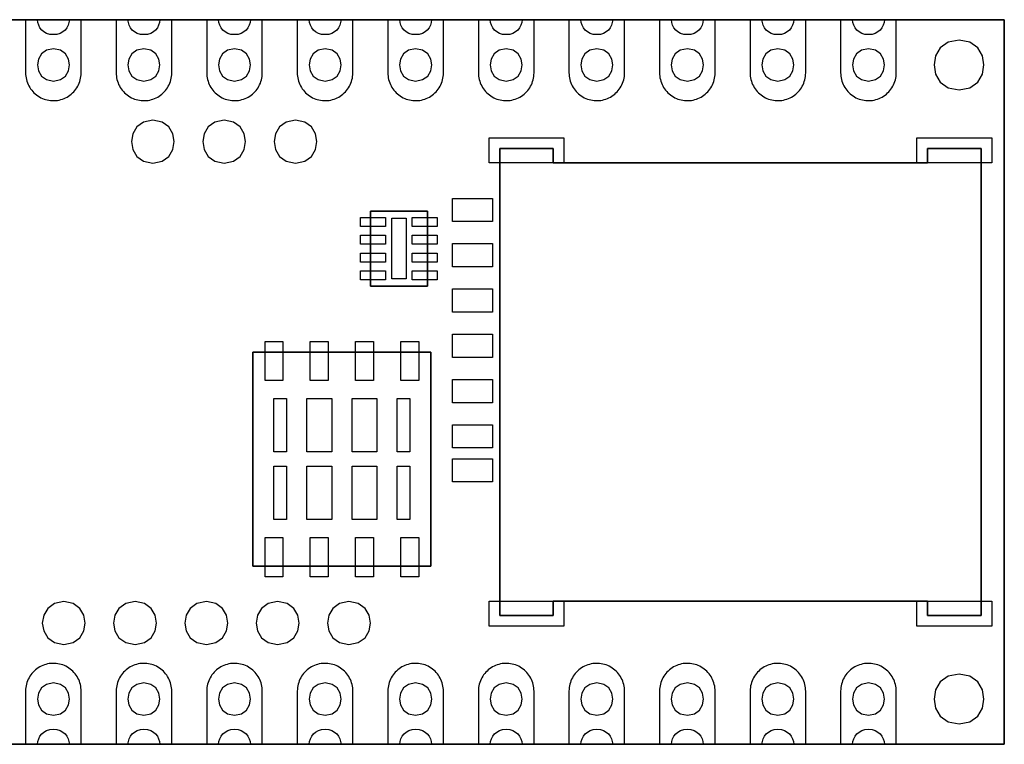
# Model space of a CAD drawing. Extents: x -27.8 to 28, y -10 to 10.3.
# Tile 2 of 2: x 0.4 to 28, y -10 to 10.3. Entities that reach past the tile are written whole.
import ezdxf

# ---------------------------------------------------------------- set-up
doc = ezdxf.new("R2010")
doc.units = 0
doc.layers.add('LAYER_1', color=7, linetype='CONTINUOUS')

msp = doc.modelspace()

# ---------------------------------------------------------------- linework, layer by layer
at = {"layer": 'LAYER_1'}
for points in [[(-27.8314, 10.3041), (28.0487, 10.3041), (-27.8314, 10.3041)], [(1.8262, 10.3041), (1.8151, 10.2245), (1.7912, 10.148), (1.7546, 10.077), (1.7052, 10.0138), (1.6429, 9.9606), (1.5677, 9.9197), (1.4796, 9.8935), (1.3785, 9.8843), (1.2776, 9.8935), (1.1896, 9.9197), (1.1145, 9.9606), (1.0522, 10.0138), (1.0028, 10.077), (0.9662, 10.148), (0.9423, 10.2245), (0.9312, 10.3041), (0.5986, 10.3041), (0.5986, 8.814), (0.6003, 8.7664), (0.6045, 8.7187), (0.6116, 8.6715), (0.6218, 8.6246), (0.6349, 8.5787), (0.6511, 8.5335), (0.6695, 8.4894), (0.6906, 8.4464), (0.7146, 8.4051), (0.7407, 8.3649), (0.7696, 8.3268), (0.801, 8.2905), (0.8339, 8.2559), (0.8691, 8.2234), (0.9065, 8.1935), (0.9453, 8.1656), (0.9863, 8.1402), (1.0279, 8.1173), (1.0713, 8.0971), (1.1157, 8.0799), (1.1612, 8.065), (1.2078, 8.0531), (1.2547, 8.0439), (1.3023, 8.0379), (1.3503, 8.0347), (1.3979, 8.0344), (1.4459, 8.0372), (1.4928, 8.0425), (1.5401, 8.0509), (1.587, 8.0622), (1.6325, 8.0767), (1.6773, 8.0936), (1.7207, 8.113), (1.7634, 8.1356), (1.8043, 8.1603), (1.8432, 8.1875), (1.8813, 8.2174), (1.9165, 8.2492), (1.95, 8.2834), (1.9814, 8.3194), (2.0107, 8.3571), (2.0375, 8.3967), (2.0622, 8.4379), (2.0837, 8.4806), (2.1028, 8.5244), (2.119, 8.5695), (2.1331, 8.6154), (2.1437, 8.6619), (2.1515, 8.7092), (2.1564, 8.7568), (2.1585, 8.814), (2.1585, 10.3041), (1.8262, 10.3041)], [(4.3662, 10.3041), (4.3551, 10.2245), (4.3312, 10.148), (4.2946, 10.077), (4.2451, 10.0138), (4.1828, 9.9606), (4.1077, 9.9197), (4.0196, 9.8935), (3.9185, 9.8843), (3.8176, 9.8935), (3.7296, 9.9197), (3.6545, 9.9606), (3.5922, 10.0138), (3.5428, 10.077), (3.5062, 10.148), (3.4823, 10.2245), (3.4712, 10.3041), (3.1385, 10.3041), (3.1385, 8.814), (3.1403, 8.7664), (3.1445, 8.7187), (3.1516, 8.6715), (3.1618, 8.6246), (3.1752, 8.5787), (3.1911, 8.5335), (3.2094, 8.4894), (3.2306, 8.4464), (3.2546, 8.4051), (3.2807, 8.3649), (3.3096, 8.3268), (3.341, 8.2905), (3.3738, 8.2559), (3.4091, 8.2234), (3.4465, 8.1935), (3.4853, 8.1656), (3.5262, 8.1402), (3.5682, 8.1173), (3.6116, 8.0971), (3.6557, 8.0799), (3.7012, 8.065), (3.7481, 8.0531), (3.7947, 8.0439), (3.8423, 8.0379), (3.8903, 8.0347), (3.9379, 8.0344), (3.9859, 8.0372), (4.0328, 8.0425), (4.0801, 8.0509), (4.127, 8.0622), (4.1725, 8.0767), (4.2173, 8.0936), (4.2607, 8.113), (4.3034, 8.1356), (4.3443, 8.1603), (4.3831, 8.1875), (4.4212, 8.2174), (4.4565, 8.2492), (4.49, 8.2834), (4.5214, 8.3194), (4.5507, 8.3571), (4.5775, 8.3967), (4.6022, 8.4379), (4.6237, 8.4806), (4.6431, 8.5244), (4.659, 8.5695), (4.6731, 8.6154), (4.6837, 8.6619), (4.6918, 8.7092), (4.6964, 8.7568), (4.6985, 8.814), (4.6985, 10.3041), (4.3662, 10.3041)], [(6.9062, 10.3041), (6.8951, 10.2245), (6.8712, 10.148), (6.8346, 10.077), (6.7852, 10.0138), (6.7229, 9.9606), (6.6477, 9.9197), (6.5596, 9.8935), (6.4585, 9.8843), (6.3576, 9.8935), (6.2696, 9.9197), (6.1945, 9.9606), (6.1322, 10.0138), (6.0828, 10.077), (6.0462, 10.148), (6.0223, 10.2245), (6.0112, 10.3041), (5.6786, 10.3041), (5.6786, 8.814), (5.6803, 8.7664), (5.6845, 8.7187), (5.6916, 8.6715), (5.7018, 8.6246), (5.7152, 8.5787), (5.7311, 8.5335), (5.7495, 8.4894), (5.7706, 8.4464), (5.7946, 8.4051), (5.8207, 8.3649), (5.8496, 8.3268), (5.881, 8.2905), (5.9139, 8.2559), (5.9491, 8.2234), (5.9865, 8.1935), (6.0253, 8.1656), (6.0663, 8.1402), (6.1082, 8.1173), (6.1516, 8.0971), (6.1957, 8.0799), (6.2412, 8.065), (6.2882, 8.0531), (6.3347, 8.0439), (6.3823, 8.0379), (6.4303, 8.0347), (6.4779, 8.0344), (6.5259, 8.0372), (6.5728, 8.0425), (6.6201, 8.0509), (6.667, 8.0622), (6.7125, 8.0767), (6.7573, 8.0936), (6.8007, 8.113), (6.8434, 8.1356), (6.8843, 8.1603), (6.9232, 8.1875), (6.9613, 8.2174), (6.9965, 8.2492), (7.03, 8.2834), (7.0614, 8.3194), (7.0907, 8.3571), (7.1175, 8.3967), (7.1422, 8.4379), (7.1637, 8.4806), (7.1831, 8.5244), (7.199, 8.5695), (7.2131, 8.6154), (7.2237, 8.6619), (7.2318, 8.7092), (7.2364, 8.7568), (7.2385, 8.814), (7.2385, 10.3041), (6.9062, 10.3041)], [(9.4462, 10.3041), (9.4351, 10.2245), (9.4112, 10.148), (9.3746, 10.077), (9.3252, 10.0138), (9.2629, 9.9606), (9.1877, 9.9197), (9.0996, 9.8935), (8.9985, 9.8843), (8.8976, 9.8935), (8.8096, 9.9197), (8.7345, 9.9606), (8.6722, 10.0138), (8.6228, 10.077), (8.5862, 10.148), (8.5623, 10.2245), (8.5512, 10.3041), (8.2186, 10.3041), (8.2186, 8.814), (8.2203, 8.7664), (8.2245, 8.7187), (8.2316, 8.6715), (8.2418, 8.6246), (8.2552, 8.5787), (8.2711, 8.5335), (8.2895, 8.4894), (8.3106, 8.4464), (8.3346, 8.4051), (8.3607, 8.3649), (8.3896, 8.3268), (8.421, 8.2905), (8.4539, 8.2559), (8.4891, 8.2234), (8.5265, 8.1935), (8.5653, 8.1656), (8.6063, 8.1402), (8.6482, 8.1173), (8.6916, 8.0971), (8.7357, 8.0799), (8.7812, 8.065), (8.8282, 8.0531), (8.8747, 8.0439), (8.9223, 8.0379), (8.9703, 8.0347), (9.0179, 8.0344), (9.0659, 8.0372), (9.1128, 8.0425), (9.1601, 8.0509), (9.207, 8.0622), (9.2525, 8.0767), (9.2973, 8.0936), (9.3407, 8.113), (9.3834, 8.1356), (9.4243, 8.1603), (9.4632, 8.1875), (9.5013, 8.2174), (9.5365, 8.2492), (9.57, 8.2834), (9.6014, 8.3194), (9.6307, 8.3571), (9.6575, 8.3967), (9.6822, 8.4379), (9.7037, 8.4806), (9.7231, 8.5244), (9.739, 8.5695), (9.7531, 8.6154), (9.7637, 8.6619), (9.7718, 8.7092), (9.7764, 8.7568), (9.7785, 8.814), (9.7785, 10.3041), (9.4462, 10.3041)], [(11.9862, 10.3041), (11.9751, 10.2245), (11.9512, 10.148), (11.9146, 10.077), (11.8652, 10.0138), (11.8029, 9.9606), (11.7277, 9.9197), (11.6396, 9.8935), (11.5385, 9.8843), (11.4376, 9.8935), (11.3496, 9.9197), (11.2745, 9.9606), (11.2122, 10.0138), (11.1628, 10.077), (11.1262, 10.148), (11.1023, 10.2245), (11.0912, 10.3041), (10.7586, 10.3041), (10.7586, 8.814), (10.7603, 8.7664), (10.7645, 8.7187), (10.7716, 8.6715), (10.7818, 8.6246), (10.7952, 8.5787), (10.8111, 8.5335), (10.8295, 8.4894), (10.8506, 8.4464), (10.8746, 8.4051), (10.9007, 8.3649), (10.9296, 8.3268), (10.961, 8.2905), (10.9939, 8.2559), (11.0291, 8.2234), (11.0665, 8.1935), (11.1053, 8.1656), (11.1463, 8.1402), (11.1879, 8.1173), (11.2316, 8.0971), (11.2757, 8.0799), (11.3212, 8.065), (11.3678, 8.0531), (11.4147, 8.0439), (11.4623, 8.0379), (11.5103, 8.0347), (11.5579, 8.0344), (11.6059, 8.0372), (11.6528, 8.0425), (11.7001, 8.0509), (11.747, 8.0622), (11.7925, 8.0767), (11.8373, 8.0936), (11.8807, 8.113), (11.9234, 8.1356), (11.9643, 8.1603), (12.0032, 8.1875), (12.0413, 8.2174), (12.0765, 8.2492), (12.11, 8.2834), (12.1414, 8.3194), (12.1707, 8.3571), (12.1975, 8.3967), (12.2222, 8.4379), (12.2437, 8.4806), (12.2631, 8.5244), (12.279, 8.5695), (12.2931, 8.6154), (12.3037, 8.6619), (12.3118, 8.7092), (12.3164, 8.7568), (12.3185, 8.814), (12.3185, 10.3041), (11.9862, 10.3041)], [(14.5262, 10.3041), (14.5151, 10.2245), (14.4912, 10.148), (14.4546, 10.077), (14.4052, 10.0138), (14.3429, 9.9606), (14.2677, 9.9197), (14.1796, 9.8935), (14.0785, 9.8843), (13.9776, 9.8935), (13.8896, 9.9197), (13.8145, 9.9606), (13.7522, 10.0138), (13.7028, 10.077), (13.6662, 10.148), (13.6423, 10.2245), (13.6312, 10.3041), (13.2986, 10.3041), (13.2986, 8.814), (13.3003, 8.7664), (13.3045, 8.7187), (13.3116, 8.6715), (13.3218, 8.6246), (13.3349, 8.5787), (13.3511, 8.5335), (13.3695, 8.4894), (13.3906, 8.4464), (13.4146, 8.4051), (13.4407, 8.3649), (13.4696, 8.3268), (13.501, 8.2905), (13.5339, 8.2559), (13.5691, 8.2234), (13.6065, 8.1935), (13.6453, 8.1656), (13.6863, 8.1402), (13.7279, 8.1173), (13.7713, 8.0971), (13.8157, 8.0799), (13.8612, 8.065), (13.9078, 8.0531), (13.9547, 8.0439), (14.0023, 8.0379), (14.0503, 8.0347), (14.0979, 8.0344), (14.1459, 8.0372), (14.1928, 8.0425), (14.2401, 8.0509), (14.287, 8.0622), (14.3325, 8.0767), (14.3773, 8.0936), (14.4207, 8.113), (14.4634, 8.1356), (14.5043, 8.1603), (14.5432, 8.1875), (14.5813, 8.2174), (14.6165, 8.2492), (14.65, 8.2834), (14.6814, 8.3194), (14.7107, 8.3571), (14.7375, 8.3967), (14.7622, 8.4379), (14.7837, 8.4806), (14.8028, 8.5244), (14.819, 8.5695), (14.8331, 8.6154), (14.8437, 8.6619), (14.8515, 8.7092), (14.8564, 8.7568), (14.8585, 8.814), (14.8585, 10.3041), (14.5262, 10.3041)], [(17.0662, 10.3041), (17.0551, 10.2245), (17.0312, 10.148), (16.9946, 10.077), (16.9451, 10.0138), (16.8828, 9.9606), (16.8077, 9.9197), (16.7196, 9.8935), (16.6185, 9.8843), (16.5176, 9.8935), (16.4296, 9.9197), (16.3545, 9.9606), (16.2922, 10.0138), (16.2428, 10.077), (16.2062, 10.148), (16.1823, 10.2245), (16.1712, 10.3041), (15.8385, 10.3041), (15.8385, 8.814), (15.8403, 8.7664), (15.8445, 8.7187), (15.8516, 8.6715), (15.8618, 8.6246), (15.8752, 8.5787), (15.8911, 8.5335), (15.9094, 8.4894), (15.9306, 8.4464), (15.9546, 8.4051), (15.9807, 8.3649), (16.0096, 8.3268), (16.041, 8.2905), (16.0738, 8.2559), (16.1091, 8.2234), (16.1465, 8.1935), (16.1853, 8.1656), (16.2262, 8.1402), (16.2682, 8.1173), (16.3116, 8.0971), (16.3557, 8.0799), (16.4012, 8.065), (16.4481, 8.0531), (16.4947, 8.0439), (16.5423, 8.0379), (16.5903, 8.0347), (16.6379, 8.0344), (16.6859, 8.0372), (16.7328, 8.0425), (16.7801, 8.0509), (16.827, 8.0622), (16.8725, 8.0767), (16.9173, 8.0936), (16.9607, 8.113), (17.0034, 8.1356), (17.0443, 8.1603), (17.0831, 8.1875), (17.1212, 8.2174), (17.1565, 8.2492), (17.19, 8.2834), (17.2214, 8.3194), (17.2507, 8.3571), (17.2775, 8.3967), (17.3022, 8.4379), (17.3237, 8.4806), (17.3431, 8.5244), (17.359, 8.5695), (17.3731, 8.6154), (17.3837, 8.6619), (17.3918, 8.7092), (17.3964, 8.7568), (17.3985, 8.814), (17.3985, 10.3041), (17.0662, 10.3041)], [(19.6062, 10.3041), (19.5951, 10.2245), (19.5712, 10.148), (19.5346, 10.077), (19.4852, 10.0138), (19.4229, 9.9606), (19.3477, 9.9197), (19.2596, 9.8935), (19.1585, 9.8843), (19.0576, 9.8935), (18.9696, 9.9197), (18.8945, 9.9606), (18.8322, 10.0138), (18.7828, 10.077), (18.7462, 10.148), (18.7223, 10.2245), (18.7112, 10.3041), (18.3786, 10.3041), (18.3786, 8.814), (18.3803, 8.7664), (18.3845, 8.7187), (18.3916, 8.6715), (18.4018, 8.6246), (18.4152, 8.5787), (18.4311, 8.5335), (18.4495, 8.4894), (18.4706, 8.4464), (18.4946, 8.4051), (18.5207, 8.3649), (18.5496, 8.3268), (18.581, 8.2905), (18.6139, 8.2559), (18.6491, 8.2234), (18.6865, 8.1935), (18.7253, 8.1656), (18.7663, 8.1402), (18.8082, 8.1173), (18.8516, 8.0971), (18.8957, 8.0799), (18.9412, 8.065), (18.9882, 8.0531), (19.0347, 8.0439), (19.0823, 8.0379), (19.1303, 8.0347), (19.1779, 8.0344), (19.2259, 8.0372), (19.2728, 8.0425), (19.3201, 8.0509), (19.367, 8.0622), (19.4125, 8.0767), (19.4573, 8.0936), (19.5007, 8.113), (19.5434, 8.1356), (19.5843, 8.1603), (19.6232, 8.1875), (19.6613, 8.2174), (19.6965, 8.2492), (19.73, 8.2834), (19.7614, 8.3194), (19.7907, 8.3571), (19.8175, 8.3967), (19.8422, 8.4379), (19.8637, 8.4806), (19.8831, 8.5244), (19.899, 8.5695), (19.9131, 8.6154), (19.9237, 8.6619), (19.9318, 8.7092), (19.9364, 8.7568), (19.9385, 8.814), (19.9385, 10.3041), (19.6062, 10.3041)], [(22.1462, 10.3041), (22.1351, 10.2245), (22.1112, 10.148), (22.0746, 10.077), (22.0252, 10.0138), (21.9629, 9.9606), (21.8877, 9.9197), (21.7996, 9.8935), (21.6985, 9.8843), (21.5976, 9.8935), (21.5096, 9.9197), (21.4345, 9.9606), (21.3722, 10.0138), (21.3228, 10.077), (21.2862, 10.148), (21.2623, 10.2245), (21.2512, 10.3041), (20.9186, 10.3041), (20.9186, 8.814), (20.9203, 8.7664), (20.9245, 8.7187), (20.9316, 8.6715), (20.9418, 8.6246), (20.9552, 8.5787), (20.9711, 8.5335), (20.9895, 8.4894), (21.0106, 8.4464), (21.0346, 8.4051), (21.0607, 8.3649), (21.0896, 8.3268), (21.121, 8.2905), (21.1539, 8.2559), (21.1891, 8.2234), (21.2265, 8.1935), (21.2653, 8.1656), (21.3063, 8.1402), (21.3482, 8.1173), (21.3916, 8.0971), (21.4357, 8.0799), (21.4812, 8.065), (21.5282, 8.0531), (21.5747, 8.0439), (21.6223, 8.0379), (21.6703, 8.0347), (21.7179, 8.0344), (21.7659, 8.0372), (21.8128, 8.0425), (21.8601, 8.0509), (21.907, 8.0622), (21.9525, 8.0767), (21.9973, 8.0936), (22.0407, 8.113), (22.0834, 8.1356), (22.1243, 8.1603), (22.1632, 8.1875), (22.2013, 8.2174), (22.2365, 8.2492), (22.27, 8.2834), (22.3014, 8.3194), (22.3307, 8.3571), (22.3575, 8.3967), (22.3822, 8.4379), (22.4037, 8.4806), (22.4231, 8.5244), (22.439, 8.5695), (22.4531, 8.6154), (22.4637, 8.6619), (22.4718, 8.7092), (22.4764, 8.7568), (22.4785, 8.814), (22.4785, 10.3041), (22.1462, 10.3041)], [(24.6862, 10.3041), (24.6751, 10.2245), (24.6512, 10.148), (24.6146, 10.077), (24.5652, 10.0138), (24.5029, 9.9606), (24.4277, 9.9197), (24.3396, 9.8935), (24.2385, 9.8843), (24.1376, 9.8935), (24.0496, 9.9197), (23.9745, 9.9606), (23.9122, 10.0138), (23.8628, 10.077), (23.8262, 10.148), (23.8023, 10.2245), (23.7912, 10.3041), (23.4586, 10.3041), (23.4586, 8.814), (23.4603, 8.7664), (23.4645, 8.7187), (23.4716, 8.6715), (23.4818, 8.6246), (23.4952, 8.5787), (23.5111, 8.5335), (23.5295, 8.4894), (23.5506, 8.4464), (23.5746, 8.4051), (23.6007, 8.3649), (23.6296, 8.3268), (23.661, 8.2905), (23.6939, 8.2559), (23.7291, 8.2234), (23.7665, 8.1935), (23.8053, 8.1656), (23.8463, 8.1402), (23.8882, 8.1173), (23.9316, 8.0971), (23.9757, 8.0799), (24.0212, 8.065), (24.0678, 8.0531), (24.1147, 8.0439), (24.1623, 8.0379), (24.2103, 8.0347), (24.2579, 8.0344), (24.3059, 8.0372), (24.3528, 8.0425), (24.4001, 8.0509), (24.447, 8.0622), (24.4925, 8.0767), (24.5373, 8.0936), (24.5807, 8.113), (24.6234, 8.1356), (24.6643, 8.1603), (24.7032, 8.1875), (24.7413, 8.2174), (24.7765, 8.2492), (24.81, 8.2834), (24.8414, 8.3194), (24.8707, 8.3571), (24.8975, 8.3967), (24.9222, 8.4379), (24.9437, 8.4806), (24.9631, 8.5244), (24.979, 8.5695), (24.9931, 8.6154), (25.0037, 8.6619), (25.0118, 8.7092), (25.0164, 8.7568), (25.0185, 8.814), (25.0185, 10.3041), (24.6862, 10.3041)], [(28.0487, 10.3041), (28.0487, -10.0159), (28.0487, 10.3041)], [(26.7787, 9.7341), (26.4724, 9.674), (26.2536, 9.5154), (26.1223, 9.2912), (26.0786, 9.0342), (26.1223, 8.7772), (26.2536, 8.553), (26.4724, 8.3944), (26.7787, 8.3343), (27.085, 8.3944), (27.3037, 8.553), (27.435, 8.7772), (27.4788, 9.0342), (27.435, 9.2912), (27.3037, 9.5154), (27.085, 9.674), (26.7787, 9.7341)], [(26.7787, 9.7341), (26.4724, 9.674), (26.2536, 9.5154), (26.1223, 9.2912), (26.0786, 9.0342), (26.1223, 8.7772), (26.2536, 8.553), (26.4724, 8.3944), (26.7787, 8.3343), (27.085, 8.3944), (27.3037, 8.553), (27.435, 8.7772), (27.4788, 9.0342), (27.435, 9.2912), (27.3037, 9.5154), (27.085, 9.674), (26.7787, 9.7341)], [(1.3787, 9.4841), (1.1818, 9.4454), (1.0411, 9.3435), (0.9568, 9.1994), (0.9286, 9.0342), (0.9568, 8.8689), (1.0411, 8.7248), (1.1818, 8.6229), (1.3787, 8.5842), (1.5756, 8.6229), (1.7162, 8.7248), (1.8006, 8.8689), (1.8287, 9.0342), (1.8006, 9.1994), (1.7162, 9.3435), (1.5756, 9.4454), (1.3787, 9.4841)], [(3.9187, 9.4841), (3.7218, 9.4454), (3.5811, 9.3435), (3.4968, 9.1994), (3.4686, 9.0342), (3.4968, 8.8689), (3.5811, 8.7248), (3.7218, 8.6229), (3.9187, 8.5842), (4.1156, 8.6229), (4.2562, 8.7248), (4.3406, 8.8689), (4.3687, 9.0342), (4.3406, 9.1994), (4.2562, 9.3435), (4.1156, 9.4454), (3.9187, 9.4841)], [(6.4587, 9.4841), (6.2618, 9.4454), (6.1211, 9.3435), (6.0368, 9.1994), (6.0086, 9.0342), (6.0368, 8.8689), (6.1211, 8.7248), (6.2618, 8.6229), (6.4587, 8.5842), (6.6556, 8.6229), (6.7962, 8.7248), (6.8806, 8.8689), (6.9087, 9.0342), (6.8806, 9.1994), (6.7962, 9.3435), (6.6556, 9.4454), (6.4587, 9.4841)], [(8.9987, 9.4841), (8.8018, 9.4454), (8.6611, 9.3435), (8.5768, 9.1994), (8.5486, 9.0342), (8.5768, 8.8689), (8.6611, 8.7248), (8.8018, 8.6229), (8.9987, 8.5842), (9.1956, 8.6229), (9.3362, 8.7248), (9.4206, 8.8689), (9.4487, 9.0342), (9.4206, 9.1994), (9.3362, 9.3435), (9.1956, 9.4454), (8.9987, 9.4841)], [(11.5387, 9.4841), (11.3418, 9.4454), (11.2011, 9.3435), (11.1168, 9.1994), (11.0886, 9.0342), (11.1168, 8.8689), (11.2011, 8.7248), (11.3418, 8.6229), (11.5387, 8.5842), (11.7356, 8.6229), (11.8762, 8.7248), (11.9606, 8.8689), (11.9887, 9.0342), (11.9606, 9.1994), (11.8762, 9.3435), (11.7356, 9.4454), (11.5387, 9.4841)], [(14.0787, 9.4841), (13.8818, 9.4454), (13.7411, 9.3435), (13.6568, 9.1994), (13.6286, 9.0342), (13.6568, 8.8689), (13.7411, 8.7248), (13.8818, 8.6229), (14.0787, 8.5842), (14.2756, 8.6229), (14.4162, 8.7248), (14.5006, 8.8689), (14.5287, 9.0342), (14.5006, 9.1994), (14.4162, 9.3435), (14.2756, 9.4454), (14.0787, 9.4841)], [(16.6187, 9.4841), (16.4218, 9.4454), (16.2811, 9.3435), (16.1968, 9.1994), (16.1686, 9.0342), (16.1968, 8.8689), (16.2811, 8.7248), (16.4218, 8.6229), (16.6187, 8.5842), (16.8156, 8.6229), (16.9562, 8.7248), (17.0406, 8.8689), (17.0687, 9.0342), (17.0406, 9.1994), (16.9562, 9.3435), (16.8156, 9.4454), (16.6187, 9.4841)], [(19.1587, 9.4841), (18.9618, 9.4454), (18.8211, 9.3435), (18.7368, 9.1994), (18.7086, 9.0342), (18.7368, 8.8689), (18.8211, 8.7248), (18.9618, 8.6229), (19.1587, 8.5842), (19.3556, 8.6229), (19.4962, 8.7248), (19.5806, 8.8689), (19.6087, 9.0342), (19.5806, 9.1994), (19.4962, 9.3435), (19.3556, 9.4454), (19.1587, 9.4841)], [(21.6987, 9.4841), (21.5018, 9.4454), (21.3611, 9.3435), (21.2768, 9.1994), (21.2486, 9.0342), (21.2768, 8.8689), (21.3611, 8.7248), (21.5018, 8.6229), (21.6987, 8.5842), (21.8956, 8.6229), (22.0362, 8.7248), (22.1206, 8.8689), (22.1487, 9.0342), (22.1206, 9.1994), (22.0362, 9.3435), (21.8956, 9.4454), (21.6987, 9.4841)], [(24.2387, 9.4841), (24.0418, 9.4454), (23.9011, 9.3435), (23.8168, 9.1994), (23.7886, 9.0342), (23.8168, 8.8689), (23.9011, 8.7248), (24.0418, 8.6229), (24.2387, 8.5842), (24.4356, 8.6229), (24.5762, 8.7248), (24.6606, 8.8689), (24.6887, 9.0342), (24.6606, 9.1994), (24.5762, 9.3435), (24.4356, 9.4454), (24.2387, 9.4841)], [(4.1687, 7.4841), (3.9062, 7.4325), (3.7186, 7.2966), (3.6061, 7.1044), (3.5686, 6.8841), (3.6061, 6.6637), (3.7186, 6.4715), (3.9062, 6.3356), (4.1687, 6.284), (4.4312, 6.3356), (4.6188, 6.4715), (4.7313, 6.6637), (4.7688, 6.8841), (4.7313, 7.1044), (4.6188, 7.2966), (4.4312, 7.4325), (4.1687, 7.4841)], [(6.1687, 7.4841), (5.9062, 7.4325), (5.7186, 7.2966), (5.6061, 7.1044), (5.5686, 6.8841), (5.6061, 6.6637), (5.7186, 6.4715), (5.9062, 6.3356), (6.1687, 6.284), (6.4312, 6.3356), (6.6188, 6.4715), (6.7313, 6.6637), (6.7688, 6.8841), (6.7313, 7.1044), (6.6188, 7.2966), (6.4312, 7.4325), (6.1687, 7.4841)], [(8.1688, 7.4841), (7.9063, 7.4325), (7.7187, 7.2966), (7.6062, 7.1044), (7.5687, 6.8841), (7.6062, 6.6637), (7.7187, 6.4715), (7.9063, 6.3356), (8.1688, 6.284), (8.4313, 6.3356), (8.6189, 6.4715), (8.7314, 6.6637), (8.7689, 6.8841), (8.7314, 7.1044), (8.6189, 7.2966), (8.4313, 7.4325), (8.1688, 7.4841)], [(15.699, 6.289), (13.5989, 6.289), (13.5989, 6.9889), (15.699, 6.9889), (15.699, 6.289)], [(27.6987, 6.289), (25.5986, 6.289), (25.5986, 6.9889), (27.6987, 6.9889), (27.6987, 6.289)], [(13.8987, 6.6891), (13.8987, -6.401), (13.8987, 6.6891)], [(15.3987, 6.6891), (13.8987, 6.6891), (15.3987, 6.6891)], [(15.3987, 6.2891), (15.3987, 6.6892), (15.3987, 6.2891)], [(25.8986, 6.6891), (25.8986, 6.2891), (25.8986, 6.6891)], [(27.3987, 6.6891), (25.8986, 6.6891), (27.3987, 6.6891)], [(27.3987, 6.2891), (27.3987, 6.6892), (27.3987, 6.2891)], [(25.8986, 6.2891), (15.3986, 6.2891), (25.8986, 6.2891)], [(27.3987, -6.4009), (27.3987, 6.2893), (27.3987, -6.4009)], [(13.6987, 4.644), (12.5688, 4.644), (12.5688, 5.2942), (13.6987, 5.2942), (13.6987, 4.644)], [(10.6937, 4.5092), (9.9938, 4.5092), (9.9938, 4.7593), (10.6937, 4.7593), (10.6937, 4.5092)], [(10.2687, 2.8341), (10.2687, 4.9342), (10.2687, 2.8341)], [(10.2687, 4.9341), (11.8685, 4.9341), (10.2687, 4.9341)], [(11.2688, 3.0339), (10.8687, 3.0339), (10.8687, 4.7339), (11.2688, 4.7339), (11.2688, 3.0339)], [(12.144, 4.5092), (11.4441, 4.5092), (11.4441, 4.7593), (12.144, 4.7593), (12.144, 4.5092)], [(11.8687, 4.9341), (11.8687, 2.8341), (11.8687, 4.9341)], [(10.6937, 4.009), (9.9938, 4.009), (9.9938, 4.2591), (10.6937, 4.2591), (10.6937, 4.009)], [(12.144, 4.009), (11.4441, 4.009), (11.4441, 4.2591), (12.144, 4.2591), (12.144, 4.009)], [(13.6987, 3.374), (12.5688, 3.374), (12.5688, 4.0242), (13.6987, 4.0242), (13.6987, 3.374)], [(10.6937, 3.5091), (9.9938, 3.5091), (9.9938, 3.7592), (10.6937, 3.7592), (10.6937, 3.5091)], [(12.144, 3.5091), (11.4441, 3.5091), (11.4441, 3.7592), (12.144, 3.7592), (12.144, 3.5091)], [(10.6937, 3.0092), (9.9938, 3.0092), (9.9938, 3.2593), (10.6937, 3.2593), (10.6937, 3.0092)], [(12.144, 3.0092), (11.4441, 3.0092), (11.4441, 3.2593), (12.144, 3.2593), (12.144, 3.0092)], [(11.8687, 2.8341), (10.2688, 2.8341), (11.8687, 2.8341)], [(13.6987, 2.104), (12.5688, 2.104), (12.5688, 2.7542), (13.6987, 2.7542), (13.6987, 2.104)], [(13.6987, 0.834), (12.5688, 0.834), (12.5688, 1.4842), (13.6987, 1.4842), (13.6987, 0.834)], [(7.814, 0.1842), (7.3141, 0.1842), (7.3141, 1.2841), (7.814, 1.2841), (7.814, 0.1842)], [(9.0837, 0.1842), (8.5838, 0.1842), (8.5838, 1.2841), (9.0837, 1.2841), (9.0837, 0.1842)], [(10.354, 0.1842), (9.8541, 0.1842), (9.8541, 1.2841), (10.354, 1.2841), (10.354, 0.1842)], [(11.6237, 0.1842), (11.1238, 0.1842), (11.1238, 1.2841), (11.6237, 1.2841), (11.6237, 0.1842)], [(11.9687, 0.9841), (6.9687, 0.9841), (11.9687, 0.9841)], [(6.9687, 0.9841), (6.9687, -5.0159), (6.9687, 0.9841)], [(11.9687, -5.0158), (11.9687, 0.9842), (11.9687, -5.0158)], [(13.6987, -0.436), (12.5688, -0.436), (12.5688, 0.2142), (13.6987, 0.2142), (13.6987, -0.436)], [(7.9139, -1.8161), (7.5639, -1.8161), (7.5639, -0.3161), (7.9139, -0.3161), (7.9139, -1.8161)], [(9.1839, -1.8161), (8.4839, -1.8161), (8.4839, -0.3161), (9.1839, -0.3161), (9.1839, -1.8161)], [(10.4539, -1.8161), (9.7539, -1.8161), (9.7539, -0.3161), (10.4539, -0.3161), (10.4539, -1.8161)], [(11.3739, -1.8161), (11.0239, -1.8161), (11.0239, -0.3161), (11.3739, -0.3161), (11.3739, -1.8161)], [(13.6987, -1.706), (12.5688, -1.706), (12.5688, -1.0558), (13.6987, -1.0558), (13.6987, -1.706)], [(13.6987, -2.656), (12.5688, -2.656), (12.5688, -2.0059), (13.6987, -2.0059), (13.6987, -2.656)], [(7.9139, -3.7158), (7.5639, -3.7158), (7.5639, -2.2158), (7.9139, -2.2158), (7.9139, -3.7158)], [(9.1839, -3.7158), (8.4839, -3.7158), (8.4839, -2.2158), (9.1839, -2.2158), (9.1839, -3.7158)], [(10.4539, -3.7158), (9.7539, -3.7158), (9.7539, -2.2158), (10.4539, -2.2158), (10.4539, -3.7158)], [(11.3739, -3.7158), (11.0239, -3.7158), (11.0239, -2.2158), (11.3739, -2.2158), (11.3739, -3.7158)], [(7.814, -5.316), (7.3141, -5.316), (7.3141, -4.216), (7.814, -4.216), (7.814, -5.316)], [(9.0837, -5.316), (8.5838, -5.316), (8.5838, -4.216), (9.0837, -4.216), (9.0837, -5.316)], [(10.354, -5.316), (9.8541, -5.316), (9.8541, -4.216), (10.354, -4.216), (10.354, -5.316)], [(11.6237, -5.316), (11.1238, -5.316), (11.1238, -4.216), (11.6237, -4.216), (11.6237, -5.316)], [(6.9687, -5.0158), (11.9686, -5.0158), (6.9687, -5.0158)], [(1.6688, -6.0159), (1.4063, -6.0675), (1.2187, -6.2034), (1.1062, -6.3956), (1.0687, -6.616), (1.1062, -6.8363), (1.2187, -7.0285), (1.4063, -7.1644), (1.6688, -7.216), (1.9313, -7.1644), (2.1189, -7.0285), (2.2314, -6.8363), (2.2689, -6.616), (2.2314, -6.3956), (2.1189, -6.2034), (1.9313, -6.0675), (1.6688, -6.0159)], [(3.6688, -6.0159), (3.4063, -6.0675), (3.2187, -6.2034), (3.1062, -6.3956), (3.0687, -6.616), (3.1062, -6.8363), (3.2187, -7.0285), (3.4063, -7.1644), (3.6688, -7.216), (3.9313, -7.1644), (4.1189, -7.0285), (4.2314, -6.8363), (4.2689, -6.616), (4.2314, -6.3956), (4.1189, -6.2034), (3.9313, -6.0675), (3.6688, -6.0159)], [(5.6687, -6.0159), (5.4062, -6.0675), (5.2186, -6.2034), (5.1061, -6.3956), (5.0686, -6.616), (5.1061, -6.8363), (5.2186, -7.0285), (5.4062, -7.1644), (5.6687, -7.216), (5.9312, -7.1644), (6.1188, -7.0285), (6.2313, -6.8363), (6.2688, -6.616), (6.2313, -6.3956), (6.1188, -6.2034), (5.9312, -6.0675), (5.6687, -6.0159)], [(7.6687, -6.0159), (7.4062, -6.0675), (7.2186, -6.2034), (7.1061, -6.3956), (7.0686, -6.616), (7.1061, -6.8363), (7.2186, -7.0285), (7.4062, -7.1644), (7.6687, -7.216), (7.9312, -7.1644), (8.1188, -7.0285), (8.2313, -6.8363), (8.2688, -6.616), (8.2313, -6.3956), (8.1188, -6.2034), (7.9312, -6.0675), (7.6687, -6.0159)], [(9.6686, -6.0159), (9.4061, -6.0675), (9.2185, -6.2034), (9.106, -6.3956), (9.0685, -6.616), (9.106, -6.8363), (9.2185, -7.0285), (9.4061, -7.1644), (9.6686, -7.216), (9.9311, -7.1644), (10.1187, -7.0285), (10.2312, -6.8363), (10.2687, -6.616), (10.2312, -6.3956), (10.1187, -6.2034), (9.9311, -6.0675), (9.6686, -6.0159)], [(15.699, -6.701), (13.5989, -6.701), (13.5989, -6.0011), (15.699, -6.0011), (15.699, -6.701)], [(15.3987, -6.4009), (15.3987, -6.0008), (15.3987, -6.4009)], [(15.3987, -6.0009), (25.8988, -6.0009), (15.3987, -6.0009)], [(27.6987, -6.701), (25.5986, -6.701), (25.5986, -6.0011), (27.6987, -6.0011), (27.6987, -6.701)], [(25.8986, -6.0009), (25.8986, -6.4009), (25.8986, -6.0009)], [(13.8987, -6.4009), (15.3987, -6.4009), (13.8987, -6.4009)], [(25.8986, -6.4009), (27.3987, -6.4009), (25.8986, -6.4009)], [(2.1573, -8.4782), (2.1527, -8.4305), (2.1456, -8.3833), (2.1354, -8.3363), (2.1223, -8.2905), (2.1065, -8.2453), (2.0878, -8.2012), (2.0666, -8.1582), (2.0426, -8.1169), (2.0165, -8.0767), (1.9876, -8.0386), (1.9565, -8.0023), (1.9234, -7.9677), (1.8881, -7.9352), (1.8511, -7.9052), (1.8119, -7.8774), (1.7713, -7.852), (1.7293, -7.829), (1.686, -7.8089), (1.6415, -7.7916), (1.596, -7.7768), (1.5494, -7.7648), (1.5025, -7.7557), (1.4552, -7.7497), (1.4073, -7.7465), (1.3596, -7.7461), (1.3117, -7.749), (1.2644, -7.7543), (1.2171, -7.7627), (1.1705, -7.774), (1.125, -7.7885), (1.0802, -7.8054), (1.0365, -7.8248), (0.9942, -7.8474), (0.9532, -7.8721), (0.9141, -7.8992), (0.8763, -7.9292), (0.8407, -7.961), (0.8072, -7.9952), (0.7758, -8.0312), (0.7465, -8.0689), (0.7197, -8.1084), (0.6954, -8.1497), (0.6735, -8.1924), (0.6544, -8.2361), (0.6382, -8.2813), (0.6244, -8.3272), (0.6135, -8.3737), (0.6057, -8.421), (0.6008, -8.4686), (0.5987, -8.5258), (0.5987, -10.0159), (0.931, -10.0159), (0.9422, -9.9363), (0.9661, -9.8598), (1.0028, -9.7887), (1.0522, -9.7254), (1.1145, -9.6722), (1.1896, -9.6313), (1.2777, -9.6051), (1.3787, -9.5958), (1.4796, -9.6051), (1.5676, -9.6313), (1.6428, -9.6722), (1.705, -9.7254), (1.7545, -9.7887), (1.7912, -9.8598), (1.8151, -9.9363), (1.8264, -10.0159), (2.1587, -10.0159), (2.1587, -8.5258), (2.1573, -8.4782)], [(4.6973, -8.4782), (4.6927, -8.4305), (4.6856, -8.3833), (4.6754, -8.3363), (4.6623, -8.2905), (4.6465, -8.2453), (4.6278, -8.2012), (4.6066, -8.1582), (4.5826, -8.1169), (4.5565, -8.0767), (4.5276, -8.0386), (4.4965, -8.0023), (4.4634, -7.9677), (4.4281, -7.9352), (4.3911, -7.9052), (4.3519, -7.8774), (4.3113, -7.852), (4.2693, -7.829), (4.226, -7.8089), (4.1815, -7.7916), (4.136, -7.7768), (4.0894, -7.7648), (4.0425, -7.7557), (3.9952, -7.7497), (3.9473, -7.7465), (3.8996, -7.7461), (3.8517, -7.749), (3.8044, -7.7543), (3.7571, -7.7627), (3.7105, -7.774), (3.665, -7.7885), (3.6202, -7.8054), (3.5765, -7.8248), (3.5342, -7.8474), (3.4932, -7.8721), (3.4541, -7.8992), (3.4163, -7.9292), (3.3807, -7.961), (3.3472, -7.9952), (3.3158, -8.0312), (3.2865, -8.0689), (3.2597, -8.1084), (3.2354, -8.1497), (3.2135, -8.1924), (3.1944, -8.2361), (3.1782, -8.2813), (3.1644, -8.3272), (3.1535, -8.3737), (3.1457, -8.421), (3.1408, -8.4686), (3.1387, -8.5258), (3.1387, -10.0159), (3.471, -10.0159), (3.4822, -9.9363), (3.5061, -9.8598), (3.5428, -9.7887), (3.5922, -9.7254), (3.6545, -9.6722), (3.7296, -9.6313), (3.8177, -9.6051), (3.9187, -9.5958), (4.0196, -9.6051), (4.1076, -9.6313), (4.1828, -9.6722), (4.245, -9.7254), (4.2945, -9.7887), (4.3312, -9.8598), (4.3551, -9.9363), (4.3664, -10.0159), (4.6987, -10.0159), (4.6987, -8.5258), (4.6973, -8.4782)], [(7.2373, -8.4782), (7.2327, -8.4305), (7.2256, -8.3833), (7.2154, -8.3363), (7.2023, -8.2905), (7.1865, -8.2453), (7.1678, -8.2012), (7.1466, -8.1582), (7.1226, -8.1169), (7.0965, -8.0767), (7.0676, -8.0386), (7.0365, -8.0023), (7.0034, -7.9677), (6.9681, -7.9352), (6.9311, -7.9052), (6.8919, -7.8774), (6.8513, -7.852), (6.8093, -7.829), (6.766, -7.8089), (6.7215, -7.7916), (6.676, -7.7768), (6.6294, -7.7648), (6.5825, -7.7557), (6.5352, -7.7497), (6.4873, -7.7465), (6.4396, -7.7461), (6.3917, -7.749), (6.3444, -7.7543), (6.2971, -7.7627), (6.2505, -7.774), (6.205, -7.7885), (6.1602, -7.8054), (6.1165, -7.8248), (6.0742, -7.8474), (6.0332, -7.8721), (5.9941, -7.8992), (5.9563, -7.9292), (5.9207, -7.961), (5.8872, -7.9952), (5.8558, -8.0312), (5.8265, -8.0689), (5.7997, -8.1084), (5.7754, -8.1497), (5.7535, -8.1924), (5.7344, -8.2361), (5.7182, -8.2813), (5.7044, -8.3272), (5.6935, -8.3737), (5.6857, -8.421), (5.6808, -8.4686), (5.6787, -8.5258), (5.6787, -10.0159), (6.011, -10.0159), (6.0222, -9.9363), (6.0461, -9.8598), (6.0828, -9.7887), (6.1322, -9.7254), (6.1945, -9.6722), (6.2696, -9.6313), (6.3577, -9.6051), (6.4587, -9.5958), (6.5596, -9.6051), (6.6476, -9.6313), (6.7228, -9.6722), (6.785, -9.7254), (6.8345, -9.7887), (6.8712, -9.8598), (6.8951, -9.9363), (6.9064, -10.0159), (7.2387, -10.0159), (7.2387, -8.5258), (7.2373, -8.4782)], [(9.7773, -8.4782), (9.7727, -8.4305), (9.7656, -8.3833), (9.7554, -8.3363), (9.7423, -8.2905), (9.7265, -8.2453), (9.7078, -8.2012), (9.6866, -8.1582), (9.6626, -8.1169), (9.6365, -8.0767), (9.6076, -8.0386), (9.5765, -8.0023), (9.5434, -7.9677), (9.5081, -7.9352), (9.4711, -7.9052), (9.4319, -7.8774), (9.3913, -7.852), (9.3493, -7.829), (9.306, -7.8089), (9.2615, -7.7916), (9.216, -7.7768), (9.1694, -7.7648), (9.1225, -7.7557), (9.0752, -7.7497), (9.0273, -7.7465), (8.9796, -7.7461), (8.9317, -7.749), (8.8844, -7.7543), (8.8371, -7.7627), (8.7905, -7.774), (8.745, -7.7885), (8.7002, -7.8054), (8.6565, -7.8248), (8.6142, -7.8474), (8.5732, -7.8721), (8.5341, -7.8992), (8.4963, -7.9292), (8.4607, -7.961), (8.4272, -7.9952), (8.3958, -8.0312), (8.3665, -8.0689), (8.3397, -8.1084), (8.3154, -8.1497), (8.2935, -8.1924), (8.2744, -8.2361), (8.2582, -8.2813), (8.2444, -8.3272), (8.2335, -8.3737), (8.2257, -8.421), (8.2208, -8.4686), (8.2187, -8.5258), (8.2187, -10.0159), (8.551, -10.0159), (8.5622, -9.9363), (8.5861, -9.8598), (8.6228, -9.7887), (8.6722, -9.7254), (8.7345, -9.6722), (8.8096, -9.6313), (8.8977, -9.6051), (8.9987, -9.5958), (9.0996, -9.6051), (9.1876, -9.6313), (9.2628, -9.6722), (9.325, -9.7254), (9.3745, -9.7887), (9.4112, -9.8598), (9.4351, -9.9363), (9.4464, -10.0159), (9.7787, -10.0159), (9.7787, -8.5258), (9.7773, -8.4782)], [(12.3173, -8.4782), (12.3127, -8.4305), (12.3056, -8.3833), (12.2954, -8.3363), (12.2823, -8.2905), (12.2665, -8.2453), (12.2478, -8.2012), (12.2266, -8.1582), (12.2026, -8.1169), (12.1765, -8.0767), (12.1476, -8.0386), (12.1165, -8.0023), (12.0834, -7.9677), (12.0481, -7.9352), (12.0111, -7.9052), (11.9719, -7.8774), (11.9313, -7.852), (11.8893, -7.829), (11.846, -7.8089), (11.8015, -7.7916), (11.756, -7.7768), (11.7094, -7.7648), (11.6625, -7.7557), (11.6152, -7.7497), (11.5673, -7.7465), (11.5196, -7.7461), (11.4717, -7.749), (11.4244, -7.7543), (11.3771, -7.7627), (11.3305, -7.774), (11.285, -7.7885), (11.2402, -7.8054), (11.1965, -7.8248), (11.1542, -7.8474), (11.1132, -7.8721), (11.0741, -7.8992), (11.0363, -7.9292), (11.0007, -7.961), (10.9672, -7.9952), (10.9358, -8.0312), (10.9065, -8.0689), (10.8797, -8.1084), (10.8554, -8.1497), (10.8335, -8.1924), (10.8144, -8.2361), (10.7982, -8.2813), (10.7844, -8.3272), (10.7735, -8.3737), (10.7657, -8.421), (10.7608, -8.4686), (10.7587, -8.5258), (10.7587, -10.0159), (11.091, -10.0159), (11.1022, -9.9363), (11.1261, -9.8598), (11.1628, -9.7887), (11.2122, -9.7254), (11.2745, -9.6722), (11.3496, -9.6313), (11.4377, -9.6051), (11.5387, -9.5958), (11.6396, -9.6051), (11.7276, -9.6313), (11.8028, -9.6722), (11.865, -9.7254), (11.9145, -9.7887), (11.9512, -9.8598), (11.9751, -9.9363), (11.9864, -10.0159), (12.3187, -10.0159), (12.3187, -8.5258), (12.3173, -8.4782)], [(14.8573, -8.4782), (14.8527, -8.4305), (14.8456, -8.3833), (14.8354, -8.3363), (14.8223, -8.2905), (14.8065, -8.2453), (14.7878, -8.2012), (14.7666, -8.1582), (14.7426, -8.1169), (14.7165, -8.0767), (14.6876, -8.0386), (14.6565, -8.0023), (14.6234, -7.9677), (14.5881, -7.9352), (14.5511, -7.9052), (14.5119, -7.8774), (14.4713, -7.852), (14.4293, -7.829), (14.386, -7.8089), (14.3415, -7.7916), (14.296, -7.7768), (14.2494, -7.7648), (14.2025, -7.7557), (14.1552, -7.7497), (14.1073, -7.7465), (14.0596, -7.7461), (14.0117, -7.749), (13.9644, -7.7543), (13.9171, -7.7627), (13.8705, -7.774), (13.825, -7.7885), (13.7802, -7.8054), (13.7365, -7.8248), (13.6942, -7.8474), (13.6532, -7.8721), (13.6141, -7.8992), (13.5763, -7.9292), (13.5407, -7.961), (13.5072, -7.9952), (13.4758, -8.0312), (13.4465, -8.0689), (13.4197, -8.1084), (13.3954, -8.1497), (13.3735, -8.1924), (13.3544, -8.2361), (13.3382, -8.2813), (13.3244, -8.3272), (13.3135, -8.3737), (13.3057, -8.421), (13.3008, -8.4686), (13.2987, -8.5258), (13.2987, -10.0159), (13.631, -10.0159), (13.6422, -9.9363), (13.6661, -9.8598), (13.7028, -9.7887), (13.7522, -9.7254), (13.8145, -9.6722), (13.8896, -9.6313), (13.9777, -9.6051), (14.0787, -9.5958), (14.1796, -9.6051), (14.2676, -9.6313), (14.3428, -9.6722), (14.405, -9.7254), (14.4545, -9.7887), (14.4912, -9.8598), (14.5151, -9.9363), (14.5264, -10.0159), (14.8587, -10.0159), (14.8587, -8.5258), (14.8573, -8.4782)], [(17.3973, -8.4782), (17.3927, -8.4305), (17.3856, -8.3833), (17.3754, -8.3363), (17.3623, -8.2905), (17.3465, -8.2453), (17.3278, -8.2012), (17.3066, -8.1582), (17.2826, -8.1169), (17.2565, -8.0767), (17.2276, -8.0386), (17.1965, -8.0023), (17.1634, -7.9677), (17.1281, -7.9352), (17.0911, -7.9052), (17.0519, -7.8774), (17.0113, -7.852), (16.9693, -7.829), (16.926, -7.8089), (16.8815, -7.7916), (16.836, -7.7768), (16.7894, -7.7648), (16.7425, -7.7557), (16.6952, -7.7497), (16.6473, -7.7465), (16.5996, -7.7461), (16.5517, -7.749), (16.5044, -7.7543), (16.4571, -7.7627), (16.4105, -7.774), (16.365, -7.7885), (16.3202, -7.8054), (16.2765, -7.8248), (16.2342, -7.8474), (16.1932, -7.8721), (16.1541, -7.8992), (16.1163, -7.9292), (16.0807, -7.961), (16.0472, -7.9952), (16.0158, -8.0312), (15.9865, -8.0689), (15.9597, -8.1084), (15.9354, -8.1497), (15.9135, -8.1924), (15.8944, -8.2361), (15.8782, -8.2813), (15.8644, -8.3272), (15.8535, -8.3737), (15.8457, -8.421), (15.8408, -8.4686), (15.8387, -8.5258), (15.8387, -10.0159), (16.171, -10.0159), (16.1822, -9.9363), (16.2061, -9.8598), (16.2428, -9.7887), (16.2922, -9.7254), (16.3545, -9.6722), (16.4296, -9.6313), (16.5177, -9.6051), (16.6187, -9.5958), (16.7196, -9.6051), (16.8076, -9.6313), (16.8828, -9.6722), (16.945, -9.7254), (16.9945, -9.7887), (17.0312, -9.8598), (17.0551, -9.9363), (17.0664, -10.0159), (17.3987, -10.0159), (17.3987, -8.5258), (17.3973, -8.4782)], [(19.9373, -8.4782), (19.9327, -8.4305), (19.9256, -8.3833), (19.9154, -8.3363), (19.9023, -8.2905), (19.8865, -8.2453), (19.8678, -8.2012), (19.8466, -8.1582), (19.8226, -8.1169), (19.7965, -8.0767), (19.7676, -8.0386), (19.7365, -8.0023), (19.7034, -7.9677), (19.6681, -7.9352), (19.6311, -7.9052), (19.5919, -7.8774), (19.5513, -7.852), (19.5093, -7.829), (19.466, -7.8089), (19.4215, -7.7916), (19.376, -7.7768), (19.3294, -7.7648), (19.2825, -7.7557), (19.2352, -7.7497), (19.1873, -7.7465), (19.1396, -7.7461), (19.0917, -7.749), (19.0444, -7.7543), (18.9971, -7.7627), (18.9505, -7.774), (18.905, -7.7885), (18.8602, -7.8054), (18.8165, -7.8248), (18.7742, -7.8474), (18.7332, -7.8721), (18.6941, -7.8992), (18.6563, -7.9292), (18.6207, -7.961), (18.5872, -7.9952), (18.5558, -8.0312), (18.5265, -8.0689), (18.4997, -8.1084), (18.4754, -8.1497), (18.4535, -8.1924), (18.4344, -8.2361), (18.4182, -8.2813), (18.4044, -8.3272), (18.3935, -8.3737), (18.3857, -8.421), (18.3808, -8.4686), (18.3787, -8.5258), (18.3787, -10.0159), (18.711, -10.0159), (18.7222, -9.9363), (18.7461, -9.8598), (18.7828, -9.7887), (18.8322, -9.7254), (18.8945, -9.6722), (18.9696, -9.6313), (19.0577, -9.6051), (19.1587, -9.5958), (19.2596, -9.6051), (19.3476, -9.6313), (19.4228, -9.6722), (19.485, -9.7254), (19.5345, -9.7887), (19.5712, -9.8598), (19.5951, -9.9363), (19.6064, -10.0159), (19.9387, -10.0159), (19.9387, -8.5258), (19.9373, -8.4782)], [(22.4773, -8.4782), (22.4727, -8.4305), (22.4656, -8.3833), (22.4554, -8.3363), (22.4423, -8.2905), (22.4265, -8.2453), (22.4078, -8.2012), (22.3866, -8.1582), (22.3626, -8.1169), (22.3365, -8.0767), (22.3076, -8.0386), (22.2765, -8.0023), (22.2434, -7.9677), (22.2081, -7.9352), (22.1711, -7.9052), (22.1319, -7.8774), (22.0913, -7.852), (22.0493, -7.829), (22.006, -7.8089), (21.9615, -7.7916), (21.916, -7.7768), (21.8694, -7.7648), (21.8225, -7.7557), (21.7752, -7.7497), (21.7273, -7.7465), (21.6796, -7.7461), (21.6317, -7.749), (21.5844, -7.7543), (21.5371, -7.7627), (21.4905, -7.774), (21.445, -7.7885), (21.4002, -7.8054), (21.3565, -7.8248), (21.3142, -7.8474), (21.2732, -7.8721), (21.2341, -7.8992), (21.1963, -7.9292), (21.1607, -7.961), (21.1272, -7.9952), (21.0958, -8.0312), (21.0665, -8.0689), (21.0397, -8.1084), (21.0154, -8.1497), (20.9935, -8.1924), (20.9744, -8.2361), (20.9582, -8.2813), (20.9444, -8.3272), (20.9335, -8.3737), (20.9257, -8.421), (20.9208, -8.4686), (20.9187, -8.5258), (20.9187, -10.0159), (21.251, -10.0159), (21.2622, -9.9363), (21.2861, -9.8598), (21.3228, -9.7887), (21.3722, -9.7254), (21.4345, -9.6722), (21.5096, -9.6313), (21.5977, -9.6051), (21.6987, -9.5958), (21.7996, -9.6051), (21.8876, -9.6313), (21.9628, -9.6722), (22.025, -9.7254), (22.0745, -9.7887), (22.1112, -9.8598), (22.1351, -9.9363), (22.1464, -10.0159), (22.4787, -10.0159), (22.4787, -8.5258), (22.4773, -8.4782)], [(25.0173, -8.4782), (25.0127, -8.4305), (25.0056, -8.3833), (24.9954, -8.3363), (24.9823, -8.2905), (24.9665, -8.2453), (24.9478, -8.2012), (24.9266, -8.1582), (24.9026, -8.1169), (24.8765, -8.0767), (24.8476, -8.0386), (24.8165, -8.0023), (24.7834, -7.9677), (24.7481, -7.9352), (24.7111, -7.9052), (24.6719, -7.8774), (24.6313, -7.852), (24.5893, -7.829), (24.546, -7.8089), (24.5015, -7.7916), (24.456, -7.7768), (24.4094, -7.7648), (24.3625, -7.7557), (24.3152, -7.7497), (24.2673, -7.7465), (24.2196, -7.7461), (24.1717, -7.749), (24.1244, -7.7543), (24.0771, -7.7627), (24.0305, -7.774), (23.985, -7.7885), (23.9402, -7.8054), (23.8965, -7.8248), (23.8542, -7.8474), (23.8132, -7.8721), (23.7741, -7.8992), (23.7363, -7.9292), (23.7007, -7.961), (23.6672, -7.9952), (23.6358, -8.0312), (23.6065, -8.0689), (23.5797, -8.1084), (23.5554, -8.1497), (23.5335, -8.1924), (23.5144, -8.2361), (23.4982, -8.2813), (23.4844, -8.3272), (23.4735, -8.3737), (23.4657, -8.421), (23.4608, -8.4686), (23.4587, -8.5258), (23.4587, -10.0159), (23.791, -10.0159), (23.8022, -9.9363), (23.8261, -9.8598), (23.8628, -9.7887), (23.9122, -9.7254), (23.9745, -9.6722), (24.0496, -9.6313), (24.1377, -9.6051), (24.2387, -9.5958), (24.3396, -9.6051), (24.4276, -9.6313), (24.5028, -9.6722), (24.565, -9.7254), (24.6145, -9.7887), (24.6512, -9.8598), (24.6751, -9.9363), (24.6864, -10.0159), (25.0187, -10.0159), (25.0187, -8.5258), (25.0173, -8.4782)], [(26.7787, -8.0459), (26.4724, -8.106), (26.2536, -8.2646), (26.1223, -8.4888), (26.0786, -8.7458), (26.1223, -9.0028), (26.2536, -9.227), (26.4724, -9.3856), (26.7787, -9.4457), (27.085, -9.3856), (27.3037, -9.227), (27.435, -9.0028), (27.4788, -8.7458), (27.435, -8.4888), (27.3037, -8.2646), (27.085, -8.106), (26.7787, -8.0459)], [(26.7787, -8.0459), (26.4724, -8.106), (26.2536, -8.2646), (26.1223, -8.4888), (26.0786, -8.7458), (26.1223, -9.0028), (26.2536, -9.227), (26.4724, -9.3856), (26.7787, -9.4457), (27.085, -9.3856), (27.3037, -9.227), (27.435, -9.0028), (27.4788, -8.7458), (27.435, -8.4888), (27.3037, -8.2646), (27.085, -8.106), (26.7787, -8.0459)], [(1.3787, -8.2959), (1.1818, -8.3346), (1.0411, -8.4365), (0.9568, -8.5806), (0.9286, -8.7459), (0.9568, -8.9111), (1.0411, -9.0552), (1.1818, -9.1571), (1.3787, -9.1958), (1.5756, -9.1571), (1.7162, -9.0552), (1.8006, -8.9111), (1.8287, -8.7459), (1.8006, -8.5806), (1.7162, -8.4365), (1.5756, -8.3346), (1.3787, -8.2959)], [(3.9187, -8.2959), (3.7218, -8.3346), (3.5811, -8.4365), (3.4968, -8.5806), (3.4686, -8.7459), (3.4968, -8.9111), (3.5811, -9.0552), (3.7218, -9.1571), (3.9187, -9.1958), (4.1156, -9.1571), (4.2562, -9.0552), (4.3406, -8.9111), (4.3687, -8.7459), (4.3406, -8.5806), (4.2562, -8.4365), (4.1156, -8.3346), (3.9187, -8.2959)], [(6.4587, -8.2959), (6.2618, -8.3346), (6.1211, -8.4365), (6.0368, -8.5806), (6.0086, -8.7459), (6.0368, -8.9111), (6.1211, -9.0552), (6.2618, -9.1571), (6.4587, -9.1958), (6.6556, -9.1571), (6.7962, -9.0552), (6.8806, -8.9111), (6.9087, -8.7459), (6.8806, -8.5806), (6.7962, -8.4365), (6.6556, -8.3346), (6.4587, -8.2959)], [(8.9987, -8.2959), (8.8018, -8.3346), (8.6611, -8.4365), (8.5768, -8.5806), (8.5486, -8.7459), (8.5768, -8.9111), (8.6611, -9.0552), (8.8018, -9.1571), (8.9987, -9.1958), (9.1956, -9.1571), (9.3362, -9.0552), (9.4206, -8.9111), (9.4487, -8.7459), (9.4206, -8.5806), (9.3362, -8.4365), (9.1956, -8.3346), (8.9987, -8.2959)], [(11.5387, -8.2959), (11.3418, -8.3346), (11.2011, -8.4365), (11.1168, -8.5806), (11.0886, -8.7459), (11.1168, -8.9111), (11.2011, -9.0552), (11.3418, -9.1571), (11.5387, -9.1958), (11.7356, -9.1571), (11.8762, -9.0552), (11.9606, -8.9111), (11.9887, -8.7459), (11.9606, -8.5806), (11.8762, -8.4365), (11.7356, -8.3346), (11.5387, -8.2959)], [(14.0787, -8.2959), (13.8818, -8.3346), (13.7411, -8.4365), (13.6568, -8.5806), (13.6286, -8.7459), (13.6568, -8.9111), (13.7411, -9.0552), (13.8818, -9.1571), (14.0787, -9.1958), (14.2756, -9.1571), (14.4162, -9.0552), (14.5006, -8.9111), (14.5287, -8.7459), (14.5006, -8.5806), (14.4162, -8.4365), (14.2756, -8.3346), (14.0787, -8.2959)], [(16.6187, -8.2959), (16.4218, -8.3346), (16.2811, -8.4365), (16.1968, -8.5806), (16.1686, -8.7459), (16.1968, -8.9111), (16.2811, -9.0552), (16.4218, -9.1571), (16.6187, -9.1958), (16.8156, -9.1571), (16.9562, -9.0552), (17.0406, -8.9111), (17.0687, -8.7459), (17.0406, -8.5806), (16.9562, -8.4365), (16.8156, -8.3346), (16.6187, -8.2959)], [(19.1587, -8.2959), (18.9618, -8.3346), (18.8211, -8.4365), (18.7368, -8.5806), (18.7086, -8.7459), (18.7368, -8.9111), (18.8211, -9.0552), (18.9618, -9.1571), (19.1587, -9.1958), (19.3556, -9.1571), (19.4962, -9.0552), (19.5806, -8.9111), (19.6087, -8.7459), (19.5806, -8.5806), (19.4962, -8.4365), (19.3556, -8.3346), (19.1587, -8.2959)], [(21.6987, -8.2959), (21.5018, -8.3346), (21.3611, -8.4365), (21.2768, -8.5806), (21.2486, -8.7459), (21.2768, -8.9111), (21.3611, -9.0552), (21.5018, -9.1571), (21.6987, -9.1958), (21.8956, -9.1571), (22.0362, -9.0552), (22.1206, -8.9111), (22.1487, -8.7459), (22.1206, -8.5806), (22.0362, -8.4365), (21.8956, -8.3346), (21.6987, -8.2959)], [(24.2387, -8.2959), (24.0418, -8.3346), (23.9011, -8.4365), (23.8168, -8.5806), (23.7886, -8.7459), (23.8168, -8.9111), (23.9011, -9.0552), (24.0418, -9.1571), (24.2387, -9.1958), (24.4356, -9.1571), (24.5762, -9.0552), (24.6606, -8.9111), (24.6887, -8.7459), (24.6606, -8.5806), (24.5762, -8.4365), (24.4356, -8.3346), (24.2387, -8.2959)], [(28.0487, -10.0159), (-27.8314, -10.0159), (28.0487, -10.0159)]]:
    msp.add_lwpolyline(points, close=True, dxfattribs=at)

doc.saveas('drawing.dxf')
